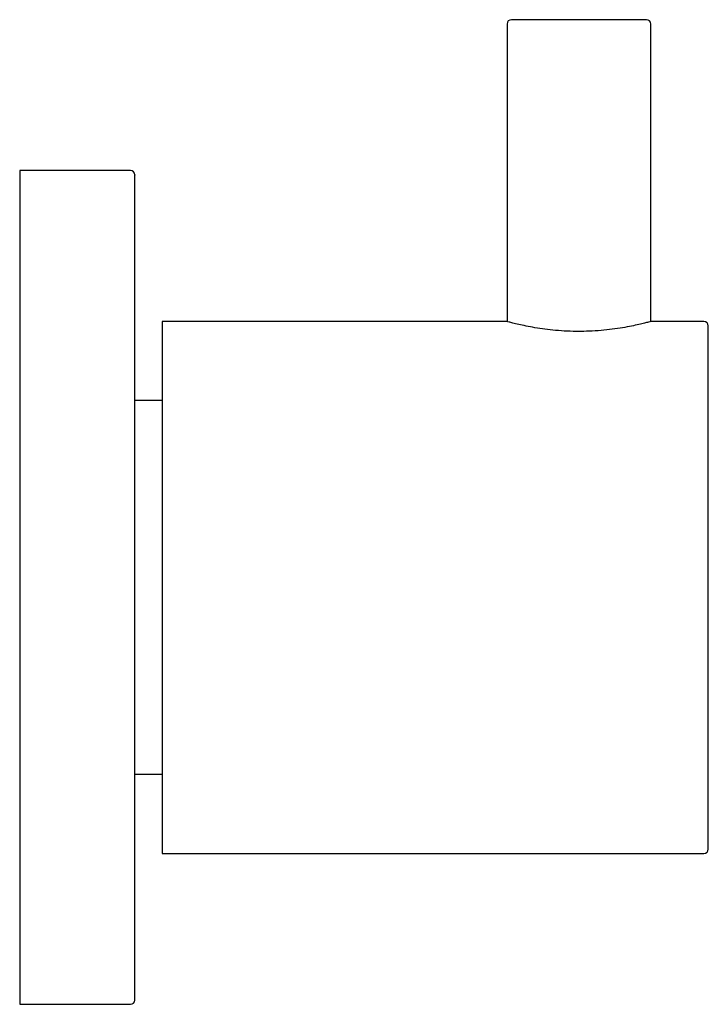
# Model space of a CAD drawing. Header units: millimetres. Extents: x 4044.5847 to 4044.6326, y 1892.8361 to 1892.9046.
import ezdxf

# ---------------------------------------------------------------- set-up
doc = ezdxf.new("R2010")
doc.units = ezdxf.units.MM
doc.layers.add('SANINDUSA', color=3, linetype='Continuous')

msp = doc.modelspace()

# ---------------------------------------------------------------- linework, layer by layer
at = {"layer": 'SANINDUSA'}
for p, q in [((4044.618625, 1892.904309), (4044.618625, 1892.883609)), ((4044.628625, 1892.883609), (4044.628625, 1892.904309)), ((4044.592425, 1892.894109), (4044.584725, 1892.894109)), ((4044.584725, 1892.894109), (4044.584725, 1892.865109)), ((4044.618625, 1892.883609), (4044.594625, 1892.883609)), ((4044.594625, 1892.883609), (4044.594625, 1892.846609)), ((4044.632325, 1892.883609), (4044.628625, 1892.883609)), ((4044.594625, 1892.878109), (4044.592725, 1892.878109)), ((4044.584725, 1892.865109), (4044.584725, 1892.836109)), ((4044.592725, 1892.852109), (4044.594625, 1892.852109)), ((4044.594625, 1892.846609), (4044.632325, 1892.846609)), ((4044.584725, 1892.836109), (4044.592425, 1892.836109))]:
    msp.add_line(p, q, dxfattribs=at)
for centre, start, end in [((4044.618925, 1892.904309), 90, 180), ((4044.628325, 1892.904309), 0, 90), ((4044.592425, 1892.893809), 0, 90), ((4044.632325, 1892.883309), 0, 90), ((4044.632325, 1892.846909), 270, 0), ((4044.592425, 1892.836409), 270, 0)]:
    msp.add_arc(centre, 0.0003, start, end, dxfattribs=at)
msp.add_open_spline([(4044.623625, 1892.904609), (4044.621031, 1892.904609), (4044.618925, 1892.904609), (4044.618925, 1892.904609)], degree=3, dxfattribs=at)
for points, knots in [([(4044.628325, 1892.904609), (4044.628325, 1892.904609), (4044.62783, 1892.904609), (4044.626068, 1892.904609), (4044.624872, 1892.904609), (4044.623625, 1892.904609)], [0, 0, 0, 0, 0.5, 0.5, 1, 1, 1, 1]), ([(4044.592725, 1892.843309), (4044.592725, 1892.843776), (4044.592725, 1892.844708), (4044.592725, 1892.846265), (4044.592725, 1892.847948), (4044.592725, 1892.849768), (4044.592725, 1892.851612), (4044.592725, 1892.85344), (4044.592725, 1892.855233), (4044.592725, 1892.857396), (4044.592725, 1892.859948), (4044.592725, 1892.862563), (4044.592725, 1892.864865), (4044.592725, 1892.86684), (4044.592725, 1892.868792), (4044.592725, 1892.870715), (4044.592725, 1892.872598), (4044.592725, 1892.874541), (4044.592725, 1892.876527), (4044.592725, 1892.878518), (4044.592725, 1892.880392), (4044.592725, 1892.882147), (4044.592725, 1892.883792), (4044.592725, 1892.885338), (4044.592725, 1892.88679), (4044.592725, 1892.888149), (4044.592725, 1892.8894), (4044.592725, 1892.890466), (4044.592725, 1892.891354), (4044.592725, 1892.89208), (4044.592725, 1892.892789), (4044.592725, 1892.893398), (4044.592725, 1892.893719), (4044.592725, 1892.893826), (4044.592725, 1892.893805), (4044.592725, 1892.893802)], [0, 0, 0, 0, 0.030086, 0.060135, 0.091159, 0.123007, 0.154907, 0.182605, 0.210244, 0.237948, 0.280339, 0.322737, 0.351026, 0.379251, 0.407546, 0.435245, 0.462883, 0.490588, 0.522481, 0.554331, 0.585356, 0.615403, 0.645495, 0.675579, 0.705629, 0.736654, 0.768502, 0.800402, 0.8281, 0.855738, 0.883443, 0.925834, 0.968232, 0.996521, 1, 1, 1, 1]), ([(4044.623625, 1892.882921), (4044.623354, 1892.882925), (4044.622803, 1892.882932), (4044.622005, 1892.882989), (4044.621246, 1892.883074), (4044.620555, 1892.88318), (4044.619937, 1892.883296), (4044.61942, 1892.883409), (4044.619013, 1892.883508), (4044.61875, 1892.883576), (4044.618625, 1892.88361), (4044.618639, 1892.883606), (4044.618643, 1892.883605)], [0, 0, 0, 0, 0.103163, 0.20939, 0.312532, 0.41854, 0.524074, 0.632566, 0.739715, 0.850114, 0.954715, 1, 1, 1, 1]), ([(4044.628608, 1892.883605), (4044.62861, 1892.883605), (4044.628616, 1892.883607), (4044.628474, 1892.883569), (4044.628205, 1892.883499), (4044.627805, 1892.883403), (4044.627294, 1892.883292), (4044.626671, 1892.883176), (4044.625959, 1892.883068), (4044.625169, 1892.882982), (4044.624383, 1892.88293), (4044.623859, 1892.882924), (4044.623625, 1892.882921)], [0, 0, 0, 0, 0.062514, 0.164505, 0.269401, 0.3725, 0.478412, 0.584706, 0.694037, 0.800893, 0.911039, 1, 1, 1, 1]), ([(4044.632625, 1892.865109), (4044.632625, 1892.869936), (4044.632625, 1892.874566), (4044.632625, 1892.881392), (4044.632625, 1892.883309), (4044.632625, 1892.883309)], [0, 0, 0, 0, 0.5, 0.5, 1, 1, 1, 1]), ([(4044.632625, 1892.846909), (4044.632625, 1892.846909), (4044.632625, 1892.848827), (4044.632625, 1892.855653), (4044.632625, 1892.860283), (4044.632625, 1892.865109)], [0, 0, 0, 0, 0.5, 0.5, 1, 1, 1, 1]), ([(4044.592725, 1892.836416), (4044.592725, 1892.836423), (4044.592725, 1892.836439), (4044.592725, 1892.836627), (4044.592725, 1892.836939), (4044.592725, 1892.837381), (4044.592725, 1892.837977), (4044.592725, 1892.838747), (4044.592725, 1892.839702), (4044.592725, 1892.840787), (4044.592725, 1892.841976), (4044.592725, 1892.842864), (4044.592725, 1892.843309)], [0, 0, 0, 0, 0.085039, 0.182279, 0.277465, 0.372446, 0.467655, 0.577257, 0.686709, 0.793335, 0.896594, 1, 1, 1, 1])]:
    msp.add_open_spline(points, degree=3, knots=knots, dxfattribs=at)

doc.saveas('drawing.dxf')
